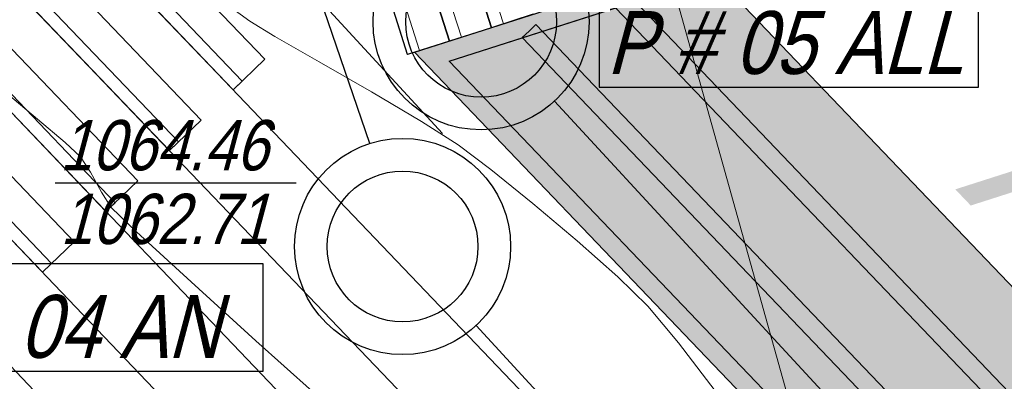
# Model space of a CAD drawing. Header units: metres. Extents: x 1111994 to 1112800, y 1268200 to 1269007.
# Tile 34 of 86: x 1112447.11 to 1112454.95, y 1268454.39 to 1268457.26. Entities that reach past the tile are written whole.
import ezdxf

# ---------------------------------------------------------------- set-up
doc = ezdxf.new("R2010")
doc.units = ezdxf.units.M
doc.header["$LTSCALE"] = 12.7
doc.header["$MEASUREMENT"] = 0
doc.linetypes.add('DASHED', pattern=[0.75, 0.5, -0.25])
for name, color, linetype in [('A-PISO GRANITO', 7, 'Continuous'), ('Base', 251, 'Continuous'), ('RED PVC', 5, 'Continuous'), ('TUBERIA SANITARIA', 84, 'Continuous')]:
    doc.layers.add(name, color=color, linetype=linetype)
doc.styles.add('ESPACIOS', font='ARIALN.TTF', dxfattribs={"width": 1.4, "height": 0.3})

# ---------------------------------------------------------------- blocks, each defined once
blk = doc.blocks.new('_U154[1]_1', base_point=(454.8659696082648, 261.7540704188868))
at = {"layer": 'A-PISO GRANITO', "linetype": 'Continuous', "lineweight": 0}
h = blk.add_hatch(dxfattribs=at)
h.set_pattern_fill('LADRILLO_COMÚN_0001', color=250, style=0, pattern_type=2)
h.set_pattern_definition([(88.73740476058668, (456.2073328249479, 256.986057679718), (-7.798105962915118, 0.1718704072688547), [])])
h.paths.add_polyline_path([(456.3025791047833, 257.0165231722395), (453.2864906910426, 266.4459194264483), (453.1912490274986, 266.4154395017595), (456.2073328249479, 256.986057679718)], flags=0)
at = {"layer": 'A-PISO GRANITO', "linetype": 'Continuous'}
for p, q in [((453.5246063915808, 266.5220831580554), (456.5406948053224, 257.0926869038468)), ((456.2073328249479, 256.986057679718), (453.1912444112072, 266.4154539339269)), ((456.5406948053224, 257.0926869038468), (456.2073328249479, 256.986057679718))]:
    blk.add_line(p, q, dxfattribs=at)
at = {"layer": 'A-PISO GRANITO', "color": 250, "linetype": 'Continuous', "lineweight": 0}
for p, q in [((456.2073328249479, 256.986057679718), (453.1912490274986, 266.4154395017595)), ((453.2864906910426, 266.4459194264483), (456.3025791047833, 257.0165231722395)), ((456.3025791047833, 257.0165231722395), (456.2073328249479, 256.986057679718))]:
    blk.add_line(p, q, dxfattribs=at)
blk = doc.blocks.new('_U154[2]_1', base_point=(455.1993315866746, 261.8606996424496))
at = {"layer": 'A-PISO GRANITO', "linetype": 'Continuous', "lineweight": 0}
h = blk.add_hatch(dxfattribs=at)
h.set_pattern_fill('LADRILLO_COMÚN_0001', color=250, style=0, pattern_type=2)
h.set_pattern_definition([(88.73740476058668, (456.5406948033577, 257.0926869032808), (-7.798105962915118, 0.1718704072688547), [])])
h.paths.add_polyline_path([(456.6359410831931, 257.1231523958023), (453.6198526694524, 266.552548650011), (453.5246110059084, 266.5220687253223), (456.5406948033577, 257.0926869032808)], flags=0)
at = {"layer": 'A-PISO GRANITO', "linetype": 'Continuous'}
for p, q in [((453.8579683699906, 266.6287123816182), (456.8740567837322, 257.1993161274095)), ((456.5406948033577, 257.0926869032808), (453.524606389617, 266.5220831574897)), ((456.8740567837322, 257.1993161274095), (456.5406948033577, 257.0926869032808))]:
    blk.add_line(p, q, dxfattribs=at)
at = {"layer": 'A-PISO GRANITO', "color": 250, "linetype": 'Continuous', "lineweight": 0}
for p, q in [((456.5406948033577, 257.0926869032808), (453.5246110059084, 266.5220687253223)), ((453.6198526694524, 266.552548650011), (456.6359410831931, 257.1231523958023)), ((456.6359410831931, 257.1231523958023), (456.5406948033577, 257.0926869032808))]:
    blk.add_line(p, q, dxfattribs=at)
blk = doc.blocks.new('_U154[3]_1', base_point=(455.5326935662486, 261.9673288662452))
at = {"layer": 'A-PISO GRANITO', "linetype": 'Continuous', "lineweight": 0}
h = blk.add_hatch(dxfattribs=at)
h.set_pattern_fill('LADRILLO_COMÚN_0001', color=250, style=0, pattern_type=2)
h.set_pattern_definition([(88.73740476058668, (456.8740567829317, 257.1993161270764), (-7.798105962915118, 0.1718704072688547), [])])
h.paths.add_polyline_path([(456.969303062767, 257.2297816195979), (453.9532146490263, 266.6591778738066), (453.8579729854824, 266.6286979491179), (456.8740567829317, 257.1993161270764)], flags=0)
at = {"layer": 'A-PISO GRANITO', "color": 250, "linetype": 'Continuous', "lineweight": 0}
for p, q in [((453.9532146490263, 266.6591778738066), (456.969303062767, 257.2297816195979)), ((456.8740567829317, 257.1993161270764), (453.8579729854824, 266.6286979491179)), ((456.969303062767, 257.2297816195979), (456.8740567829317, 257.1993161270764))]:
    blk.add_line(p, q, dxfattribs=at)
at = {"layer": 'A-PISO GRANITO', "linetype": 'Continuous'}
for p, q in [((456.8740567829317, 257.1993161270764), (453.8579683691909, 266.6287123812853)), ((457.2074187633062, 257.3059453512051), (456.8740567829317, 257.1993161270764))]:
    blk.add_line(p, q, dxfattribs=at)
blk = doc.blocks.new('_U146[65]_1', base_point=(451.1752523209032, 259.752807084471))
at = {"layer": 'A-PISO GRANITO', "linetype": 'Continuous', "lineweight": 0}
h = blk.add_hatch(dxfattribs=at)
h.set_pattern_fill('LADRILLO_COMÚN_0001', color=250, style=0, pattern_type=2)
h.set_pattern_definition([(114.7374040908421, (454.3118511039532, 256.2217045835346), (7.08423417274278, 3.263988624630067), [])])
h.paths.add_polyline_path([(454.3841027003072, 256.2908400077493), (447.8580245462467, 263.1110710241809), (447.7857834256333, 263.0419246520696), (454.3118511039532, 256.2217045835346)], flags=0)
at = {"layer": 'A-PISO GRANITO', "linetype": 'Continuous'}
for p, q in [((447.7857729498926, 263.0419355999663), (448.0386535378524, 263.2839095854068)), ((448.0386535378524, 263.2839095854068), (454.5647316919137, 256.4636785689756)), ((454.3118511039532, 256.2217045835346), (447.7857729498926, 263.0419355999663)), ((454.5647316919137, 256.4636785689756), (454.3118511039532, 256.2217045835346))]:
    blk.add_line(p, q, dxfattribs=at)
at = {"layer": 'A-PISO GRANITO', "color": 250, "linetype": 'Continuous', "lineweight": 0}
for p, q in [((447.7857834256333, 263.0419246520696), (447.8580245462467, 263.1110710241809)), ((447.8580245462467, 263.1110710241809), (454.3841027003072, 256.2908400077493)), ((454.3118511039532, 256.2217045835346), (447.7857834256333, 263.0419246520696)), ((454.3841027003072, 256.2908400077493), (454.3118511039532, 256.2217045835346))]:
    blk.add_line(p, q, dxfattribs=at)
blk = doc.blocks.new('_U146[66]_1', base_point=(451.6810134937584, 260.2367550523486))
at = {"layer": 'A-PISO GRANITO', "linetype": 'Continuous', "lineweight": 0}
h = blk.add_hatch(dxfattribs=at)
h.set_pattern_fill('LADRILLO_COMÚN_0001', color=250, style=0, pattern_type=2)
h.set_pattern_definition([(114.7374040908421, (454.8176122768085, 256.7056525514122), (7.08423417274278, 3.263988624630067), [])])
h.paths.add_polyline_path([(454.8898638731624, 256.7747879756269), (448.363785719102, 263.5950189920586), (448.2915445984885, 263.5258726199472), (454.8176122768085, 256.7056525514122)], flags=0)
at = {"layer": 'A-PISO GRANITO', "linetype": 'Continuous'}
for p, q in [((448.2915341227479, 263.5258835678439), (448.5444147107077, 263.7678575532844)), ((448.5444147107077, 263.7678575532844), (455.070492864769, 256.9476265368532)), ((454.8176122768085, 256.7056525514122), (448.2915341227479, 263.5258835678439)), ((455.070492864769, 256.9476265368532), (454.8176122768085, 256.7056525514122))]:
    blk.add_line(p, q, dxfattribs=at)
at = {"layer": 'A-PISO GRANITO', "color": 250, "linetype": 'Continuous', "lineweight": 0}
for p, q in [((448.2915445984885, 263.5258726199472), (448.363785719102, 263.5950189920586)), ((448.363785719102, 263.5950189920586), (454.8898638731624, 256.7747879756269)), ((454.8176122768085, 256.7056525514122), (448.2915445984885, 263.5258726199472)), ((454.8898638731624, 256.7747879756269), (454.8176122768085, 256.7056525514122))]:
    blk.add_line(p, q, dxfattribs=at)
blk = doc.blocks.new('_U146[71]_1', base_point=(450.1637299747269, 258.7849111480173))
at = {"layer": 'A-PISO GRANITO', "linetype": 'Continuous', "lineweight": 0}
h = blk.add_hatch(dxfattribs=at)
h.set_pattern_fill('LADRILLO_COMÚN_0001', color=250, style=0, pattern_type=2)
h.set_pattern_definition([(114.7374040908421, (453.300328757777, 255.2538086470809), (7.08423417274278, 3.263988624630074), [])])
h.paths.add_polyline_path([(453.3725803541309, 255.3229440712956), (446.8465022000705, 262.1431750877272), (446.7742610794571, 262.0740287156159), (453.300328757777, 255.2538086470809)], flags=0)
at = {"layer": 'A-PISO GRANITO', "linetype": 'Continuous'}
for p, q in [((446.7742506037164, 262.0740396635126), (447.0271311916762, 262.3160136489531)), ((447.0271311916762, 262.3160136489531), (453.5532093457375, 255.4957826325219)), ((453.300328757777, 255.2538086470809), (446.7742506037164, 262.0740396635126)), ((453.5532093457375, 255.4957826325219), (453.300328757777, 255.2538086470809))]:
    blk.add_line(p, q, dxfattribs=at)
at = {"layer": 'A-PISO GRANITO', "color": 250, "linetype": 'Continuous', "lineweight": 0}
for p, q in [((446.7742610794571, 262.0740287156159), (446.8465022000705, 262.1431750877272)), ((446.8465022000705, 262.1431750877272), (453.3725803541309, 255.3229440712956)), ((453.300328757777, 255.2538086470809), (446.7742610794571, 262.0740287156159)), ((453.3725803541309, 255.3229440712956), (453.300328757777, 255.2538086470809))]:
    blk.add_line(p, q, dxfattribs=at)
blk = doc.blocks.new('_U146[72]_1', base_point=(450.6694911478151, 259.2688591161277))
at = {"layer": 'A-PISO GRANITO', "linetype": 'Continuous', "lineweight": 0}
h = blk.add_hatch(dxfattribs=at)
h.set_pattern_fill('LADRILLO_COMÚN_0001', color=250, style=0, pattern_type=2)
h.set_pattern_definition([(114.7374040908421, (453.8060899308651, 255.7377566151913), (7.08423417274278, 3.263988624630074), [])])
h.paths.add_polyline_path([(453.878341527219, 255.806892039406), (447.3522633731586, 262.6271230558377), (447.2800222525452, 262.5579766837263), (453.8060899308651, 255.7377566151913)], flags=0)
at = {"layer": 'A-PISO GRANITO', "linetype": 'Continuous'}
for p, q in [((447.2800117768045, 262.5579876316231), (447.5328923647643, 262.7999616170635)), ((447.5328923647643, 262.7999616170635), (454.0589705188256, 255.9797306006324)), ((453.8060899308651, 255.7377566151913), (447.2800117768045, 262.5579876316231)), ((454.0589705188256, 255.9797306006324), (453.8060899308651, 255.7377566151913))]:
    blk.add_line(p, q, dxfattribs=at)
at = {"layer": 'A-PISO GRANITO', "color": 250, "linetype": 'Continuous', "lineweight": 0}
for p, q in [((447.2800222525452, 262.5579766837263), (447.3522633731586, 262.6271230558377)), ((447.3522633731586, 262.6271230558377), (453.878341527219, 255.806892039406)), ((453.8060899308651, 255.7377566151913), (447.2800222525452, 262.5579766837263)), ((453.878341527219, 255.806892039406), (453.8060899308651, 255.7377566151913))]:
    blk.add_line(p, q, dxfattribs=at)

msp = doc.modelspace()

# ---------------------------------------------------------------- hatches: boundary and pattern name
at = {"layer": 'Base', "linetype": 'Continuous', "lineweight": 0}
for points in [[(1112450.255692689, 1268457.003699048), (1112452.534073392, 1268457.732462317), (1112452.57977163, 1268457.589592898), (1112450.530029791, 1268456.933962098)], [(1112478.958206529, 1268429.03247462), (1112451.854669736, 1268457.357661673), (1112451.963047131, 1268457.461364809), (1112478.962880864, 1268429.244555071)], [(1112478.452444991, 1268428.548527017), (1112451.112871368, 1268457.120389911), (1112451.221248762, 1268457.224093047), (1112478.457119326, 1268428.760607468)], [(1112477.946683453, 1268428.064579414), (1112450.255692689, 1268457.003699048), (1112450.530029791, 1268456.933962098), (1112477.951357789, 1268428.276659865)]]:
    msp.add_hatch(color=256, dxfattribs=at).paths.add_polyline_path(points, flags=0)
at = {"layer": 'Base', "linetype": 'Continuous'}
h = msp.add_hatch(dxfattribs=at)
h.set_pattern_fill('AR_SAND_0001', color=256, style=0, pattern_type=2)
h.set_pattern_definition([(100.2374045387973, (1112446.730403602, 1268429.379122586), (-0.3483281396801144, 0.16532461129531), [0, -0.3039999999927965, 0, -0.3399999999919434, 0, -0.3249999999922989]), (70.2374045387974, (1112446.730403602, 1268429.379122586), (-0.3395943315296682, 0.5731844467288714), [0, -0.1639999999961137, 0, -0.2739999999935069, 0, -0.1049999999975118]), (30.23740453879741, (1112446.617718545, 1268429.160449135), (0.2842924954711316, 0.5541608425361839), [0, -0.09999999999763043, 0, -0.3599999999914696, 0, -0.469999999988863]), (20.2374045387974, (1112446.617718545, 1268429.160449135), (0.1193668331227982, 0.6148463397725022), [0, -0.04999999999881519, 0, -0.2359999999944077, 0, -0.2699999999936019])])
h.paths.add_polyline_path([(1112452.649453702, 1268457.611881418), (1112450.530029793, 1268456.933962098), (1112477.95135779, 1268428.276659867), (1112479.396390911, 1268429.659367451)], flags=0)
msp.add_hatch(color=256, dxfattribs=at).paths.add_polyline_path([(1112454.683136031, 1268455.784407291), (1112457.870631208, 1268456.803960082), (1112457.821886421, 1268456.95635413), (1112454.559984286, 1268455.913001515)], flags=0)

# ---------------------------------------------------------------- linework, layer by layer
for p, q in [((1112415.011333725, 1268492.028597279), (1112473.863237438, 1268430.524035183)), ((1112414.269535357, 1268491.791325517), (1112473.357476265, 1268430.040087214)), ((1112413.527736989, 1268491.554053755), (1112472.851715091, 1268429.556139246)), ((1112472.345953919, 1268429.072191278), (1112412.785938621, 1268491.316781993)), ((1112412.043599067, 1268491.080075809), (1112471.840192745, 1268428.58824331)), ((1112450.154841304, 1268457.128927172), (1112447.184455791, 1268466.41543943)), ((1112451.221248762, 1268457.224093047), (1112451.167060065, 1268457.172241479)), ((1112451.112871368, 1268457.120389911), (1112451.167060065, 1268457.172241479))]:
    msp.add_line(p, q, dxfattribs=at)
at = {"layer": 'Base', "linetype": 'Continuous', "lineweight": 0}
for p, q in [((1112447.017510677, 1268456.670496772), (1112447.255191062, 1268456.471029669)), ((1112447.255191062, 1268456.471029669), (1112447.474409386, 1268456.28488237)), ((1112447.474409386, 1268456.28488237), (1112447.597777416, 1268456.170616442)), ((1112447.597777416, 1268456.170616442), (1112447.675361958, 1268456.049498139)), ((1112447.675361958, 1268456.049498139), (1112447.762545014, 1268455.891584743)), ((1112447.762545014, 1268455.891584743), (1112447.839557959, 1268455.769819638)), ((1112447.839557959, 1268455.769819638), (1112448.042928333, 1268455.575522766)), ((1112448.042928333, 1268455.575522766), (1112448.476381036, 1268455.177245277)), ((1112448.476381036, 1268455.177245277), (1112448.992537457, 1268454.709029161)), ((1112448.992537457, 1268454.709029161), (1112449.444018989, 1268454.304916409))]:
    msp.add_line(p, q, dxfattribs=at)
at = {"layer": 'Base', "linetype": 'DASHED', "lineweight": 0, "flags": 128}
msp.add_lwpolyline([(1112554.936009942, 1268485.826418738), (1112545.158063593, 1268480.583171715), (1112533.083917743, 1268474.0369072), (1112521.009736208, 1268467.490713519), (1112501.851530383, 1268457.064974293), (1112475.71725924, 1268442.888100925), (1112483.238130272, 1268420.71931971), (1112413.83078225, 1268496.221909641), (1112460.498934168, 1268511.474828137), (1112455.232818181, 1268527.93411343), (1112492.323640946, 1268539.801067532), (1112497.586201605, 1268523.383092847), (1112516.953210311, 1268529.616044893), (1112520.018601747, 1268519.81151204), (1112541.137819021, 1268523.247138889), (1112542.56657419, 1268524.497802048)], dxfattribs=at)
at = {"layer": 'Base', "linetype": 'Continuous', "lineweight": 0, "flags": 128}
for points in [[(1112488.722816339, 1268464.268233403), (1112479.012974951, 1268461.1624417), (1112481.972733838, 1268451.909152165), (1112475.27360046, 1268449.766366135), (1112472.313841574, 1268459.01965567), (1112454.153695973, 1268453.21094817), (1112453.30780964, 1268453.979636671), (1112450.636523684, 1268463.525813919), (1112443.534658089, 1268469.936309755), (1112443.157317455, 1268471.116014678), (1112438.607975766, 1268477.498183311), (1112432.383500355, 1268496.958171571)], [(1112448.713868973, 1268457.418990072), (1112448.944304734, 1268457.251398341), (1112449.144129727, 1268457.128573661), (1112449.496107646, 1268456.926652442), (1112449.913900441, 1268456.68778256), (1112450.311170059, 1268456.454111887), (1112450.601578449, 1268456.267788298), (1112450.863052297, 1268456.069765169), (1112451.196574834, 1268455.800724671), (1112451.550392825, 1268455.502407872), (1112451.872753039, 1268455.216555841), (1112452.111902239, 1268454.984909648), (1112452.35656635, 1268454.692587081), (1112452.692012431, 1268454.254254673)], [(1112448.713868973, 1268457.418990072), (1112448.944304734, 1268457.251398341), (1112449.144129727, 1268457.128573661), (1112449.496107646, 1268456.926652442), (1112449.913900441, 1268456.68778256), (1112450.311170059, 1268456.454111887), (1112450.601578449, 1268456.267788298), (1112450.863052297, 1268456.069765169), (1112451.196574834, 1268455.800724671), (1112451.550392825, 1268455.502407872), (1112451.872753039, 1268455.216555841), (1112452.111902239, 1268454.984909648), (1112452.35656635, 1268454.692587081), (1112452.692012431, 1268454.254254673)]]:
    msp.add_lwpolyline(points, dxfattribs=at)
msp.add_lwpolyline([(1112447.185263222, 1268466.412915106), (1112450.200539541, 1268456.986057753), (1112450.255692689, 1268457.003699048), (1112477.946662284, 1268428.064559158), (1112477.29641881, 1268427.442361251), (1112474.514730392, 1268424.780649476), (1112471.334421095, 1268428.104306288), (1112446.277976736, 1268454.290131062), (1112439.753425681, 1268461.108766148), (1112414.69698132, 1268487.29459092), (1112411.302341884, 1268490.842238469), (1112416.335975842, 1268492.452294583), (1112442.640592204, 1268464.96203839), (1112447.184455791, 1268466.41543943)], close=True, dxfattribs=at)
at = {"layer": 'Base', "linetype": 'Continuous', "flags": 128}
for points in [[(1112478.452444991, 1268428.548527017), (1112477.946683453, 1268428.064579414), (1112450.255692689, 1268457.003699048), (1112452.534073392, 1268457.732462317)], [(1112478.348741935, 1268428.656904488), (1112477.951357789, 1268428.276659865), (1112450.530029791, 1268456.933962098), (1112452.57977163, 1268457.589592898)], [(1112479.468642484, 1268429.728502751), (1112478.962880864, 1268429.244555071), (1112451.963047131, 1268457.461364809)], [(1112479.57234554, 1268429.62012528), (1112478.958206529, 1268429.03247462), (1112451.854669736, 1268457.357661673)], [(1112478.854503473, 1268429.14085209), (1112478.457119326, 1268428.760607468), (1112451.221248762, 1268457.224093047)], [(1112478.958206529, 1268429.03247462), (1112478.452444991, 1268428.548527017), (1112451.112871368, 1268457.120389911)]]:
    msp.add_lwpolyline(points, dxfattribs=at)
msp.add_lwpolyline([(1112478.348741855, 1268428.656904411), (1112477.95135779, 1268428.276659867), (1112450.530029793, 1268456.933962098), (1112452.649453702, 1268457.611881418), (1112479.396390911, 1268429.659367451)], close=True, dxfattribs=at)
at = {"layer": 'RED PVC'}
msp.add_line((1112462.982347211, 1268444.048242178), (1112451.368964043, 1268456.614542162), dxfattribs=at)
at = {"layer": 'RED PVC', "linetype": 'ByBlock'}
msp.add_lwpolyline([(1112451.725569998, 1268456.725661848), (1112454.743805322, 1268456.725661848), (1112454.743805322, 1268457.579771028), (1112451.725569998, 1268457.579771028)], close=True, dxfattribs=at)
for radius in [0.86, 0.6]:
    msp.add_circle((1112450.785270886, 1268457.246129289), radius, dxfattribs=at)
at = {"layer": 'TUBERIA SANITARIA'}
for p, q in [((1112449.899165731, 1268456.277906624), (1112434.366462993, 1268501.755335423)), ((1112462.0702523, 1268442.514336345), (1112450.747318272, 1268454.830119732))]:
    msp.add_line(p, q, dxfattribs=at)
at = {"layer": 'TUBERIA SANITARIA', "linetype": 'ByBlock'}
msp.add_line((1112447.394475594, 1268455.966094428), (1112449.314226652, 1268455.966094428), dxfattribs=at)
msp.add_lwpolyline([(1112446.031692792, 1268454.467162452), (1112449.049928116, 1268454.467162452), (1112449.049928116, 1268455.321271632), (1112446.031692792, 1268455.321271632)], close=True, dxfattribs=at)
for radius in [0.86, 0.6]:
    msp.add_circle((1112450.160127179, 1268455.458456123), radius, dxfattribs=at)

# ---------------------------------------------------------------- block references
at = {"layer": 'Base', "linetype": 'Continuous', "lineweight": 0}
for name, p in [('_U154[3]_1', (1112449.525900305, 1268461.967328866)), ('_U154[2]_1', (1112449.192538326, 1268461.860699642)), ('_U154[1]_1', (1112448.859176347, 1268461.754070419)), ('_U146[66]_1', (1112445.674220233, 1268460.236755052)), ('_U146[65]_1', (1112445.16845906, 1268459.752807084)), ('_U146[72]_1', (1112444.662697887, 1268459.268859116)), ('_U146[71]_1', (1112444.156936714, 1268458.784911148))]:
    msp.add_blockref(name, p, dxfattribs=at)

# ---------------------------------------------------------------- texts
at = {"layer": 'RED PVC', "linetype": 'ByBlock', "style": 'ESPACIOS', "oblique": 15}
msp.add_text('P # 05 ALL ', height=0.5, dxfattribs=at).set_placement((1112451.785073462, 1268456.831057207))
at = {"layer": 'TUBERIA SANITARIA', "linetype": 'ByBlock', "style": 'ESPACIOS', "oblique": 15}
for s, height, p in [('1064.46', 0.4, (1112447.43104862, 1268456.064276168)), ('1062.71', 0.4, (1112447.435745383, 1268455.477930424)), ('P # 04 AN ', 0.5, (1112446.091196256, 1268454.572557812))]:
    msp.add_text(s, height=height, dxfattribs=at).set_placement(p)

doc.saveas('drawing.dxf')
